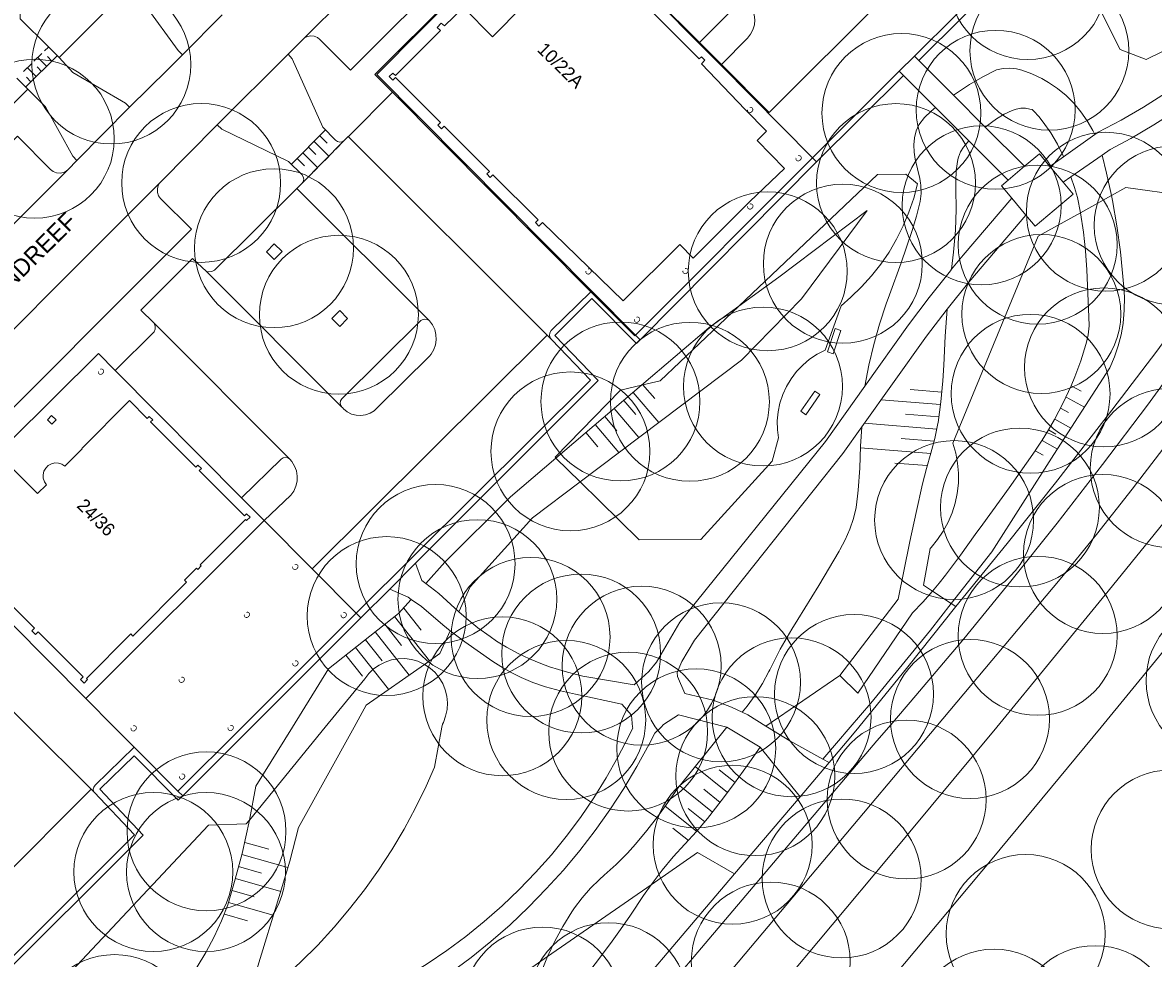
# Model space of a CAD drawing. Header units: metres. Extents: x 134994 to 136506, y 457393 to 459006.
# Tile 146 of 171: x 135812 to 135903, y 458581 to 458657. Entities that reach past the tile are written whole.
import ezdxf
from ezdxf.enums import TextEntityAlignment as Align

# ---------------------------------------------------------------- set-up
doc = ezdxf.new("R2010")
doc.units = ezdxf.units.M
for name, color, linetype, lineweight in [('B-WE-GR-BOOM-S', 250, 'Continuous', 13), ('B-WE-GW_TALUDLIJNEN', 251, 'Continuous', 5), ('B-WE-KG_BEBOUWING', 251, 'Continuous', 20), ('B-WE-KG_HUISNR', 251, 'Continuous', 5), ('B-WE-KG_ONDERGROND_REST', 251, 'Continuous', 5), ('B-WE-KG_STRAATNAAM', 251, 'Continuous', 5)]:
    doc.layers.add(name, color=color, linetype=linetype, lineweight=lineweight)
doc.styles.add('Styledgn000', font='dgn000.shx')

# ---------------------------------------------------------------- blocks, each defined once
blk = doc.blocks.new('SGR-BOOM_02')
blk.add_circle((0, 0), 6.4)

msp = doc.modelspace()

# ---------------------------------------------------------------- linework, layer by layer
at = {"layer": 'B-WE-GW_TALUDLIJNEN'}
for p, q in [((135854.944, 458621.667), (135861.83, 458627.532)), ((135861.919, 458627.607), (135862.891, 458626.466)), ((135896.437, 458627.498), (135897.236, 458627.054)), ((135861.157, 458626.959), (135863.218, 458624.54)), ((135886.027, 458626.981), (135883.468, 458627.188)), ((135896.031, 458626.58), (135897.496, 458625.765)), ((135859.635, 458625.662), (135861.616, 458623.337)), ((135860.396, 458626.311), (135861.369, 458625.169)), ((135885.919, 458625.986), (135881.139, 458626.373)), ((135895.578, 458625.687), (135896.205, 458625.338)), ((135858.874, 458625.014), (135859.846, 458623.872)), ((135885.782, 458624.995), (135883.083, 458625.213)), ((135895.11, 458624.804), (135896.403, 458624.084)), ((135857.351, 458623.717), (135858.323, 458622.575)), ((135858.112, 458624.365), (135860.018, 458622.128)), ((135885.614, 458624.005), (135879.786, 458624.476)), ((135894.599, 458623.944), (135895.205, 458623.606)), ((135885.395, 458623.019), (135882.746, 458623.233)), ((135894.097, 458623.079), (135895.332, 458622.391)), ((135885.121, 458622.038), (135879.458, 458622.497)), ((135893.52, 458622.255), (135894.168, 458621.895)), ((135884.839, 458621.058), (135882.221, 458621.269)), ((135842.681, 458609.585), (135844.084, 458607.807)), ((135841.165, 458608.279), (135842.514, 458606.569)), ((135841.95, 458608.898), (135844.758, 458605.339)), ((135840.38, 458607.66), (135843.115, 458604.191)), ((135838.809, 458606.421), (135841.47, 458603.048)), ((135839.594, 458607.04), (135840.943, 458605.33)), ((135838.024, 458605.802), (135839.373, 458604.092)), ((135871.849, 458600.08), (135877.814, 458604.161)), ((135876.441, 458597.412), (135878.645, 458600)), ((135868.764, 458594.738), (135866.165, 458596.814)), ((135869.362, 458595.54), (135868.089, 458596.556)), ((135867.547, 458593.151), (135864.912, 458595.256)), ((135868.163, 458593.938), (135866.841, 458594.994)), ((135866.271, 458591.609), (135863.737, 458593.634)), ((135866.927, 458592.365), (135865.593, 458593.431)), ((135865.607, 458590.86), (135864.344, 458591.869)), ((135829.885, 458590.701), (135831.818, 458590.154)), ((135829.643, 458589.729), (135833.359, 458588.679)), ((135829.387, 458588.763), (135831.221, 458588.244)), ((135829.135, 458587.795), (135832.785, 458586.762)), ((135828.859, 458586.834), (135830.645, 458586.329)), ((135828.58, 458585.873), (135832.179, 458584.856)), ((135828.252, 458584.927), (135830.101, 458584.404))]:
    msp.add_line(p, q, dxfattribs=at)
at = {"layer": 'B-WE-GW_TALUDLIJNEN', "flags": 128}
for points in [[(135886.958, 458650.889), (135888.253, 458651.772), (135889.317, 458652.385), (135890.413, 458652.939), (135890.943, 458653.046), (135891.483, 458653.074), (135892.021, 458653.022), (135892.456, 458652.92), (135893.272, 458652.624), (135894.058, 458652.254), (135894.618, 458651.933), (135895.336, 458651.442), (135896.017, 458650.876), (135896.648, 458650.244), (135897.22, 458649.559), (135897.729, 458648.825), (135898.17, 458648.049), (135898.33, 458647.719)], [(135885.511, 458649.906), (135885.152, 458649.612), (135884.624, 458649.095), (135884.154, 458648.524), (135883.957, 458648.029), (135883.817, 458647.47), (135883.756, 458646.896), (135883.774, 458646.32), (135883.872, 458645.752), (135884.24, 458644.188), (135884.303, 458643.8), (135884.32, 458643.639), (135884.339, 458642.988), (135884.278, 458642.34), (135883.971, 458641.157), (135883.617, 458639.987), (135882.736, 458637.393), (135881.81, 458634.815), (135881.538, 458634.085), (135880.994, 458632.463), (135880.527, 458630.817), (135880.137, 458629.151), (135879.825, 458627.468)], [(135889.517, 458648.336), (135890.414, 458649), (135891.034, 458649.37), (135891.69, 458649.67), (135892.008, 458649.785), (135892.377, 458649.861), (135892.754, 458649.858), (135893.095, 458649.785), (135893.278, 458649.736), (135893.425, 458649.617), (135893.83, 458649.191), (135894.184, 458648.722), (135894.788, 458647.858), (135895.324, 458646.951), (135895.79, 458646.005), (135895.82, 458645.938)], [(135888.194, 458647.22), (135887.758, 458646.705), (135887.518, 458646.323), (135887.349, 458645.905), (135887.299, 458645.715), (135887.178, 458644.836), (135887.137, 458643.949), (135887.154, 458643.348), (135887.172, 458641.681), (135887.11, 458640.014), (135887.092, 458639.734), (135886.966, 458638.247), (135886.803, 458636.882)], [(135899.68, 458642.816), (135899.288, 458644.608), (135898.924, 458646.075)], [(135896.402, 458644.324), (135896.704, 458643.476), (135896.93, 458642.647), (135897.181, 458641.428)], [(135899.68, 458642.816), (135899.757, 458642.423), (135900.114, 458640.363), (135900.391, 458638.29), (135900.546, 458636.857), (135900.679, 458635.422), (135900.723, 458634.63), (135900.711, 458633.583), (135900.619, 458632.541), (135900.613, 458632.496), (135900.454, 458631.591), (135900.217, 458630.703), (135899.907, 458629.815), (135899.541, 458628.948), (135895.038, 458621.948), (135890.043, 458614.117), (135886.778, 458609.949)], [(135856.886, 458619.757), (135869.892, 458629.564), (135874.722, 458634.492), (135879.992, 458641.615), (135872.883, 458636.241), (135869.681, 458633.916)], [(135885.27, 458610.947), (135885.805, 458611.586), (135886.321, 458612.241), (135887.527, 458613.857), (135888.689, 458615.504), (135889.314, 458616.338), (135891.45, 458619.273), (135893.52, 458622.255), (135893.55, 458622.294), (135894.108, 458623.098), (135894.599, 458623.944), (135895.081, 458624.767), (135895.795, 458626.115), (135896.437, 458627.498), (135896.737, 458628.204), (135897.218, 458629.497), (135897.624, 458630.816), (135897.647, 458630.899), (135897.798, 458631.608), (135897.871, 458632.329), (135897.863, 458633.053), (135897.686, 458636.826), (135897.581, 458638.35), (135897.421, 458639.87), (135897.181, 458641.428)], [(135861.83, 458627.532), (135867.263, 458632.16), (135869.681, 458633.916)], [(135877.814, 458604.161), (135882.511, 458610.293), (135883.448, 458614.95), (135883.943, 458617.273), (135884.464, 458619.591), (135884.773, 458620.829), (135885.126, 458622.055), (135885.449, 458623.24), (135885.694, 458624.444), (135885.71, 458624.539), (135885.945, 458626.204), (135886.101, 458627.879), (135886.166, 458629.161), (135886.277, 458631.481), (135886.448, 458633.652)], [(135879.582, 458624.191), (135879.468, 458622.636), (135879.418, 458620.86), (135879.287, 458619.089), (135879.236, 458618.591), (135879.104, 458617.687), (135878.893, 458616.799), (135878.606, 458615.932), (135878.244, 458615.093), (135877.81, 458614.29), (135877.744, 458614.182), (135876.116, 458611.398), (135874.419, 458608.655), (135873.929, 458607.89), (135873.006, 458606.276), (135872.153, 458604.624), (135872.085, 458604.484), (135871.57, 458603.51), (135870.986, 458602.576), (135870.335, 458601.687), (135869.933, 458601.199)], [(135854.944, 458621.667), (135851.292, 458618.557), (135846, 458613.285), (135844.45, 458611.567)], [(135856.886, 458619.757), (135853.043, 458616.859), (135848.045, 458611.302), (135847.131, 458609.292)], [(135843.29, 458610.283), (135842.267, 458609.148), (135836.623, 458604.692), (135833.719, 458600)], [(135885.27, 458610.947), (135884.481, 458610.065), (135883.658, 458609.215), (135879.25, 458602.743), (135877.814, 458604.161)], [(135886.778, 458609.949), (135885.107, 458607.817), (135880.295, 458601.937), (135878.645, 458600)], [(135846.434, 458607.758), (135845.598, 458605.919), (135844.356, 458605.05)], [(135844.356, 458605.05), (135839.652, 458601.755), (135838.683, 458600)], [(135828.358, 458576.152), (135828.911, 458576.702), (135829.404, 458577.305), (135829.515, 458577.459), (135829.65, 458577.697), (135830.158, 458578.695), (135830.593, 458579.726), (135830.828, 458580.387), (135832.744, 458586.621), (135833.509, 458589.197), (135834.212, 458591.907), (135838.683, 458600)], [(135833.719, 458600), (135830.774, 458595.241), (135830.253, 458592.509)], [(135868.708, 458600), (135864.769, 458595.087), (135863.956, 458593.926), (135863.122, 458592.781), (135862.258, 458591.658), (135861.357, 458590.564), (135860.714, 458589.844), (135859.8, 458588.925), (135858.831, 458588.065), (135858.445, 458587.73), (135857.716, 458587.02), (135857.046, 458586.254), (135856.438, 458585.438), (135856.216, 458585.108), (135855.498, 458583.949), (135854.849, 458582.751), (135854.272, 458581.516)], [(135862.618, 458587.307), (135863.505, 458588.477), (135864.389, 458589.545), (135866.262, 458591.589), (135867.154, 458592.65), (135868.255, 458594.053), (135869.324, 458595.481), (135870.365, 458596.929), (135871.385, 458598.392)], [(135830.253, 458592.509), (135829.973, 458591.153), (135829.662, 458589.81), (135829.107, 458587.747), (135828.51, 458585.695), (135827.999, 458584.381), (135827.415, 458583.099), (135826.758, 458581.851), (135826.053, 458580.676), (135825.346, 458579.59), (135824.808, 458578.871), (135824.214, 458578.198), (135823.576, 458577.566), (135822.903, 458576.973), (135821.707, 458576.013), (135820.479, 458575.095), (135819.977, 458574.742)], [(135854.29, 458576.15), (135855.583, 458577.729), (135856.853, 458579.327), (135858.1, 458580.942), (135859.329, 458582.571), (135860.152, 458583.704), (135860.947, 458584.857), (135861.996, 458586.431), (135862.618, 458587.307)], [(135854.272, 458581.516), (135853.041, 458578.489), (135852.321, 458576.656)]]:
    msp.add_lwpolyline(points, dxfattribs=at)
at = {"layer": 'B-WE-KG_BEBOUWING', "flags": 128}
for points in [[(135875.928, 458645.525), (135861.723, 458631.182), (135861.341, 458631.564), (135840.517, 458652.559), (135854.71, 458666.915), (135868.207, 458653.308), (135875.589, 458645.866)], [(135824.506, 458594.826), (135824.882, 458594.451), (135830.434, 458600), (135839.23, 458608.791), (135838.85, 458609.174), (135835.315, 458612.737), (135831.433, 458616.651), (135829.625, 458618.473), (135819.447, 458628.731), (135818.095, 458630.097), (135803.693, 458615.81), (135805.121, 458614.371), (135817.08, 458602.315), (135819.376, 458600), (135820.974, 458598.389)]]:
    msp.add_lwpolyline(points, close=True, dxfattribs=at)
for points in [[(135841.521, 458652.403), (135841.804, 458652.685), (135842.016, 458652.473), (135845.649, 458656.122), (135845.379, 458656.36), (135845.69, 458656.713), (135845.96, 458656.475), (135847.493, 458657.949), (135849.831, 458655.61), (135857.23, 458663.121)], [(135862.847, 458657.461), (135866.487, 458653.822), (135866.657, 458653.991), (135866.932, 458653.715), (135866.65, 458653.433), (135870.182, 458649.758), (135871.908, 458648.011), (135871.134, 458647.245), (135873.351, 458645.007), (135870.541, 458642.329), (135865.98, 458637.784), (135864.907, 458638.86), (135860.364, 458634.324), (135853.851, 458640.637), (135853.568, 458640.354), (135853.285, 458640.637), (135853.497, 458640.849), (135849.865, 458644.482), (135849.653, 458644.27), (135849.371, 458644.552), (135849.583, 458644.764), (135845.944, 458648.404), (135845.732, 458648.192), (135845.442, 458648.481), (135845.654, 458648.693), (135842.015, 458652.333), (135841.803, 458652.121), (135841.521, 458652.403)], [(135810.866, 458621.144), (135813.204, 458618.805), (135813.911, 458619.526), (135813.749, 458619.766), (135813.658, 458620.042), (135813.645, 458620.331), (135813.712, 458620.614), (135813.853, 458620.867), (135814.057, 458621.073), (135814.31, 458621.215), (135814.592, 458621.283), (135814.881, 458621.272), (135815.157, 458621.182), (135815.395, 458621.024), (135816.794, 458622.409), (135816.752, 458622.452), (135820.603, 458626.316), (135822.017, 458624.86), (135822.186, 458625.03), (135822.469, 458624.748), (135822.3, 458624.578), (135825.938, 458620.938), (135826.108, 458621.108), (135826.39, 458620.826), (135826.22, 458620.656), (135829.86, 458617.017), (135830.03, 458617.186), (135830.305, 458616.91), (135830.023, 458616.628), (135829.932, 458616.72), (135826.285, 458613.074), (135826.376, 458612.982), (135826.093, 458612.699), (135826.002, 458612.791), (135825.041, 458611.83), (135825.203, 458611.668), (135820.871, 458607.337), (135820.709, 458607.499), (135817.133, 458603.924), (135817.224, 458603.832), (135816.941, 458603.549), (135816.658, 458603.832), (135816.87, 458604.044), (135813.238, 458607.677), (135813.026, 458607.465), (135812.744, 458607.747), (135812.956, 458607.959), (135809.317, 458611.599)]]:
    msp.add_lwpolyline(points, dxfattribs=at)
at = {"layer": 'B-WE-KG_BEBOUWING'}
msp.add_lwpolyline([(135814.328, 458625.102), (135814.689, 458624.741), (135814.343, 458624.394), (135813.989, 458624.748)], close=True, dxfattribs=at)
at = {"layer": 'B-WE-KG_ONDERGROND_REST'}
for p, q in [((135834.666, 458655.496), (135852.672, 458673.463)), ((135872.108, 458649.506), (135890.653, 458668.001)), ((135854.71, 458666.915), (135840.368, 458652.57)), ((135866.501, 458655.134), (135856.255, 458665.428)), ((135820.327, 458659.336), (135814.94, 458653.93)), ((135824.86, 458654.14), (135828.05, 458657.37)), ((135813.754, 458654.467), (135814.07, 458654.78)), ((135833.37, 458654.19), (135834.666, 458655.496)), ((135868.265, 458653.366), (135866.501, 458655.134)), ((135812.243, 458651.569), (135814.773, 458654.069)), ((135812.91, 458653.634), (135813.543, 458654.259)), ((135813.93, 458653.235), (135813.227, 458653.947)), ((135814.351, 458653.652), (135814, 458654.008)), ((135833.37, 458654.19), (135827.67, 458648.5)), ((135882.589, 458652.83), (135883.803, 458654.037)), ((135884.151, 458653.69), (135883.803, 458654.037)), ((135812.067, 458652.801), (135812.7, 458653.426)), ((135813.086, 458652.402), (135812.383, 458653.113)), ((135813.508, 458652.819), (135813.156, 458653.174)), ((135868.265, 458653.366), (135868.207, 458653.308)), ((135872.108, 458649.506), (135868.265, 458653.366)), ((135886.958, 458650.889), (135884.151, 458653.69)), ((135812.665, 458651.985), (135812.313, 458652.341)), ((135840.368, 458652.57), (135841.777, 458651.151)), ((135875.589, 458645.866), (135882.589, 458652.83)), ((135875.928, 458645.525), (135882.936, 458652.483)), ((135882.936, 458652.483), (135882.589, 458652.83)), ((135885.511, 458649.906), (135882.936, 458652.483)), ((135841.777, 458651.151), (135838.25, 458647.61)), ((135841.777, 458651.151), (135857.755, 458635.059)), ((135889.517, 458648.336), (135886.958, 458650.889)), ((135816.37, 458645.64), (135820.61, 458649.93)), ((135888.194, 458647.22), (135885.511, 458649.906)), ((135827.67, 458648.5), (135823.069, 458643.879)), ((135892.683, 458645.177), (135889.517, 458648.336)), ((135836.369, 458648.073), (135833.659, 458645.333)), ((135835.917, 458647.617), (135836.508, 458647.033)), ((135838.216, 458647.576), (135837.89, 458647.25)), ((135838.25, 458647.61), (135838.216, 458647.576)), ((135854.227, 458631.562), (135838.216, 458647.576)), ((135895.82, 458645.938), (135898.33, 458647.719)), ((135837.89, 458647.25), (135834.485, 458643.785)), ((135835.014, 458646.703), (135835.605, 458646.12)), ((135835.466, 458647.16), (135836.658, 458645.982)), ((135837.89, 458647.25), (135837.222, 458646.553)), ((135891.357, 458644.054), (135888.194, 458647.22)), ((135815.66, 458644.91), (135816.37, 458645.64)), ((135834.111, 458645.79), (135834.702, 458645.204)), ((135834.562, 458646.247), (135835.753, 458645.067)), ((135836.996, 458646.324), (135836.319, 458645.639)), ((135875.589, 458645.866), (135861.341, 458631.564)), ((135894.721, 458645.159), (135895.82, 458645.938)), ((135896.402, 458644.324), (135898.924, 458646.075)), ((135836.093, 458645.411), (135835.416, 458644.726)), ((135892.683, 458645.177), (135891.357, 458644.054)), ((135895.779, 458643.891), (135894.721, 458645.159)), ((135834.15, 458643.45), (135834.485, 458643.785)), ((135835.19, 458644.498), (135834.485, 458643.785)), ((135895.779, 458643.891), (135896.402, 458644.324)), ((135834.15, 458643.45), (135834.081, 458643.381)), ((135834.081, 458643.381), (135844.755, 458632.736)), ((135891.66, 458642.592), (135892.792, 458641.235)), ((135897.181, 458641.428), (135899.68, 458642.816)), ((135825.676, 458637.746), (135821.515, 458633.575)), ((135825.676, 458637.746), (135826.814, 458636.701)), ((135826.814, 458636.701), (135837.709, 458625.773)), ((135857.755, 458635.059), (135861.283, 458631.506)), ((135822.544, 458632.576), (135821.515, 458633.575)), ((135833.525, 458621.574), (135822.544, 458632.576)), ((135835.315, 458612.737), (135854.227, 458631.562)), ((135854.578, 458631.21), (135854.227, 458631.562)), ((135861.341, 458631.564), (135861.283, 458631.506)), ((135854.944, 458621.667), (135856.886, 458619.757)), ((135831.433, 458616.651), (135817.08, 458602.315)), ((135841.553, 458611.097), (135843.643, 458613.209)), ((135843.643, 458613.209), (135844.142, 458611.801)), ((135801.373, 458611.12), (135812.492, 458600)), ((135841.553, 458611.097), (135839.23, 458608.791)), ((135841.553, 458611.097), (135843.046, 458610.454)), ((135844.142, 458611.801), (135844.45, 458611.567)), ((135843.046, 458610.454), (135843.29, 458610.283)), ((135886.778, 458609.949), (135885.27, 458610.947)), ((135838.85, 458609.174), (135829.679, 458600)), ((135887.148, 458609.704), (135886.778, 458609.949)), ((135871.979, 458600), (135871.849, 458600.08)), ((135812.492, 458600), (135817.504, 458594.987)), ((135829.679, 458600), (135824.506, 458594.826)), ((135830.253, 458592.509), (135836.366, 458600)), ((135847.392, 458554.658), (135885.54, 458600)), ((135868.708, 458600), (135871.385, 458598.392)), ((135878.81, 458599.376), (135876.933, 458597.14)), ((135879.319, 458600), (135878.81, 458599.376)), ((135871.385, 458598.392), (135874.615, 458594.378)), ((135876.441, 458597.412), (135876.933, 458597.14)), ((135876.933, 458597.14), (135874.615, 458594.378)), ((135817.504, 458594.987), (135798.605, 458576.056)), ((135817.743, 458594.754), (135817.504, 458594.987)), ((135874.615, 458594.378), (135869.323, 458588.187)), ((135854.272, 458581.516), (135862.618, 458587.307)), ((135848.901, 458577.788), (135854.272, 458581.516))]:
    msp.add_line(p, q, dxfattribs=at)
at = {"layer": 'B-WE-KG_ONDERGROND_REST', "flags": 128}
for points in [[(135953.184, 458695.768), (135942.792, 458680.903), (135906.104, 458630.758), (135902.567, 458625.933), (135898.966, 458621.155), (135895.301, 458616.426), (135891.574, 458611.746), (135887.784, 458607.116), (135883.933, 458602.538), (135881.752, 458600)], [(135885.54, 458600), (135895.531, 458611.907), (135898.466, 458615.505), (135901.339, 458619.153), (135904.148, 458622.85), (135906.893, 458626.595), (135908.231, 458628.47), (135942.033, 458674.731), (135953.271, 458690.458)], [(135890.446, 458600), (135899.415, 458610.935), (135908.322, 458621.921), (135917.166, 458632.956), (135925.948, 458644.042), (135934.668, 458655.177), (135943.324, 458666.362), (135951.916, 458677.595), (135957.965, 458685.582)], [(135898.855, 458600), (135907.583, 458610.673), (135916.248, 458621.397), (135924.851, 458632.171), (135933.392, 458642.995), (135941.869, 458653.868), (135950.284, 458664.79), (135958.635, 458675.761), (135962.557, 458680.96)], [(135903.262, 458673.303), (135900.85, 458675.71), (135892.178, 458667.041), (135894.828, 458664.293), (135884.151, 458653.69)], [(135852.672, 458673.463), (135852.523, 458673.21), (135852.448, 458672.927), (135852.452, 458672.634), (135852.535, 458672.352), (135852.691, 458672.104), (135852.72, 458672.07), (135855.15, 458669.64), (135838.39, 458652.92), (135835.94, 458655.38), (135835.728, 458655.554), (135835.475, 458655.66), (135835.202, 458655.689), (135834.933, 458655.639), (135834.689, 458655.513), (135834.666, 458655.496)], [(135903.262, 458673.303), (135900.33, 458671.03), (135895.56, 458666.69), (135897.27, 458660.78), (135900.37, 458654.59), (135902.48, 458653.77), (135908.57, 458656.75), (135911.12, 458659.26), (135912.88, 458663.08), (135907.296, 458669.276)], [(135898.33, 458647.719), (135898.6, 458647.91), (135900.446, 458648.887), (135902.253, 458649.934), (135904.019, 458651.049), (135905.741, 458652.231), (135907.417, 458653.479), (135909.043, 458654.789), (135910.618, 458656.161), (135912.14, 458657.592), (135913.605, 458659.08), (135915.013, 458660.624), (135916.36, 458662.22), (135920.09, 458666.34), (135921.911, 458668.507)], [(135883.803, 458654.037), (135893.873, 458664.056), (135890.697, 458667.221), (135890.567, 458667.381), (135890.508, 458667.578), (135890.527, 458667.783), (135890.622, 458667.966), (135890.653, 458668.001)], [(135898.924, 458646.075), (135899.58, 458646.53), (135901.24, 458647.423), (135903.097, 458648.507), (135904.912, 458649.66), (135906.684, 458650.879), (135908.408, 458652.164), (135910.084, 458653.511), (135911.709, 458654.92), (135913.28, 458656.389), (135914.795, 458657.915), (135916.252, 458659.496), (135917.65, 458661.13), (135921.4, 458665.26), (135922.469, 458666.562), (135923.156, 458667.402)], [(135824.86, 458654.14), (135824.53, 458654.5), (135821.86, 458658.15), (135820.49, 458659.5)], [(135866.501, 458655.134), (135869.645, 458658.285), (135869.828, 458658.406), (135870.042, 458658.454), (135870.26, 458658.423), (135870.368, 458658.374)], [(135868.265, 458653.366), (135870.367, 458655.481), (135870.62, 458655.801), (135870.806, 458656.164), (135870.918, 458656.556), (135870.951, 458656.963), (135870.904, 458657.368), (135870.779, 458657.756), (135870.581, 458658.113), (135870.368, 458658.374)], [(135814.076, 458654.786), (135811.8, 458657.04), (135811.834, 458658.081)], [(135814.94, 458653.93), (135814.076, 458654.786)], [(135820.61, 458649.93), (135820.27, 458650.25), (135816.03, 458652.72), (135814.94, 458653.93)], [(135820.61, 458649.93), (135823.69, 458652.96), (135824.86, 458654.14)], [(135836.168, 458648.322), (135833.69, 458653.84), (135833.37, 458654.19)], [(135811.53, 458652.27), (135812.406, 458651.394)], [(135812.406, 458651.394), (135793.49, 458632.44), (135793.05, 458632.88), (135792.655, 458632.485)], [(135816.37, 458645.64), (135816.03, 458645.98), (135813.83, 458649.95), (135812.406, 458651.394)], [(135833.41, 458645.55), (135828.03, 458648.15), (135827.67, 458648.5)], [(135836.168, 458648.322), (135837.18, 458647.28), (135837.34, 458647.162), (135837.533, 458647.116), (135837.729, 458647.149), (135837.89, 458647.25)], [(135815.66, 458644.91), (135815.537, 458644.806), (135815.286, 458644.676), (135815.009, 458644.621), (135814.728, 458644.646), (135814.464, 458644.748), (135814.24, 458644.92), (135811.589, 458647.59), (135795.94, 458631.94), (135798.62, 458629.23), (135798.713, 458629.111), (135798.835, 458628.857), (135798.882, 458628.579), (135798.848, 458628.299), (135798.738, 458628.039)], [(135833.41, 458645.55), (135834.49, 458644.5), (135834.597, 458644.328), (135834.63, 458644.127), (135834.583, 458643.93), (135834.485, 458643.785)], [(135892.683, 458645.177), (135893.87, 458646.18), (135894.721, 458645.159)], [(135815.66, 458644.91), (135798.999, 458628.299)], [(135802.85, 458623.66), (135803.071, 458623.842), (135803.333, 458623.955), (135803.616, 458623.992), (135803.899, 458623.95), (135804.159, 458623.831), (135804.19, 458623.81), (135806.71, 458621.22), (135825.59, 458640.11), (135823.11, 458642.58), (135822.948, 458642.805), (135822.856, 458643.067), (135822.843, 458643.344), (135822.909, 458643.614), (135823.048, 458643.854), (135823.069, 458643.879)], [(135803.145, 458623.955), (135823.069, 458643.879)], [(135856.886, 458619.757), (135861.63, 458615.09), (135866.62, 458615.12), (135872.35, 458621.43), (135872.85, 458623.29), (135872.772, 458623.939), (135872.762, 458624.663), (135872.832, 458625.384), (135872.98, 458626.092), (135873.206, 458626.781), (135873.506, 458627.44), (135873.878, 458628.061), (135874.315, 458628.639), (135874.813, 458629.164), (135875.366, 458629.632), (135875.968, 458630.035), (135876.61, 458630.37), (135877.91, 458633.94), (135878.699, 458634.617), (135879.555, 458635.451), (135880.353, 458636.339), (135881.09, 458637.279), (135881.762, 458638.267), (135882.367, 458639.297), (135882.901, 458640.365), (135883.363, 458641.467), (135883.75, 458642.597), (135884.06, 458643.75), (135883.11, 458644.54), (135880.84, 458644.52), (135869.681, 458633.916)], [(135891.66, 458642.592), (135890.82, 458643.6), (135891.357, 458644.054)], [(135895.779, 458643.891), (135896.58, 458642.93), (135893.53, 458640.35), (135892.792, 458641.235)], [(135834.081, 458643.381), (135827.448, 458636.809), (135827.235, 458636.702), (135826.998, 458636.67), (135826.814, 458636.701)], [(135909.117, 458638.259), (135906.62, 458642), (135905.47, 458642.81), (135900.84, 458643.46), (135899.68, 458642.816)], [(135891.66, 458642.592), (135887.738, 458638.003), (135886.803, 458636.882)], [(135897.181, 458641.428), (135893.78, 458639.54), (135886.91, 458622.86), (135887.138, 458622.075), (135887.287, 458621.271), (135887.358, 458620.456), (135887.348, 458619.638), (135887.259, 458618.826), (135887.091, 458618.025), (135886.846, 458617.246), (135886.525, 458616.493), (135886.133, 458615.776), (135885.672, 458615.1), (135885.148, 458614.473), (135885.07, 458614.39), (135884.54, 458611.43), (135885.27, 458610.947)], [(135892.792, 458641.235), (135888.199, 458635.827), (135886.448, 458633.652)], [(135831.621, 458638.292), (135832.256, 458638.929), (135832.895, 458638.296), (135832.26, 458637.659), (135831.621, 458638.292)], [(135887.148, 458609.704), (135891.272, 458614.786), (135895.177, 458619.671), (135899.699, 458625.528), (135903.32, 458630.289), (135909.117, 458638.259)], [(135879.825, 458627.468), (135883.34, 458632.39), (135884.988, 458634.597), (135886.7, 458636.756), (135886.803, 458636.882)], [(135857.755, 458635.059), (135854.566, 458631.933), (135854.461, 458631.757), (135854.43, 458631.554), (135854.479, 458631.355), (135854.578, 458631.21)], [(135843.643, 458613.209), (135858.351, 458627.925), (135854.845, 458631.553), (135857.833, 458634.516), (135861.438, 458630.894), (135861.723, 458631.182)], [(135869.681, 458633.916), (135863.34, 458627.89), (135861.83, 458627.532)], [(135836.898, 458632.912), (135837.537, 458633.545), (135838.168, 458632.903), (135837.529, 458632.27), (135836.898, 458632.912)], [(135844.755, 458632.736), (135844.576, 458632.837), (135844.373, 458632.863), (135844.174, 458632.81), (135844.07, 458632.742), (135837.699, 458626.447), (135837.595, 458626.283), (135837.565, 458626.092), (135837.613, 458625.904), (135837.709, 458625.773)], [(135879.582, 458624.191), (135884.79, 458631.49), (135886.448, 458633.652)], [(135819.447, 458628.731), (135822.588, 458631.834), (135822.662, 458632.062), (135822.658, 458632.301), (135822.576, 458632.525), (135822.544, 458632.576)], [(135844.755, 458632.736), (135844.999, 458632.4), (135845.175, 458632.024), (135845.275, 458631.621), (135845.297, 458631.206), (135845.239, 458630.795), (135845.103, 458630.403), (135844.894, 458630.044), (135844.754, 458629.868), (135840.566, 458625.75), (135840.292, 458625.483), (135839.968, 458625.278), (135839.609, 458625.145), (135839.23, 458625.089), (135838.848, 458625.112), (135838.478, 458625.215), (135838.139, 458625.391), (135837.843, 458625.635), (135837.744, 458625.743), (135837.709, 458625.773)], [(135877.27, 458630.07), (135877.89, 458631.95), (135877.415, 458632.107), (135876.795, 458630.227), (135877.27, 458630.07)], [(135838.85, 458609.174), (135857.736, 458627.957), (135854.578, 458631.21)], [(135879.825, 458627.468), (135876.64, 458623.01), (135864.92, 458608.45), (135863.05, 458605.24), (135862.41, 458604.47), (135861.227, 458603.413), (135857.1, 458604.11), (135855.882, 458604.413), (135854.41, 458604.86), (135853.732, 458605.112), (135852.804, 458605.505), (135851.911, 458605.93), (135850.963, 458606.444), (135850.164, 458606.934), (135849.636, 458607.288), (135848.649, 458608.006), (135847.711, 458608.765), (135847.131, 458609.292)], [(135861.83, 458627.532), (135860.13, 458627.13), (135854.88, 458621.73), (135854.944, 458621.667)], [(135875.07, 458625.16), (135876.2, 458626.78), (135875.79, 458627.066), (135874.66, 458625.446), (135875.07, 458625.16)], [(135879.582, 458624.191), (135878.04, 458622.03), (135866.1, 458607.01), (135865.08, 458605.28), (135864.7, 458604.41), (135864.72, 458604.08), (135865.315, 458602.71), (135867.601, 458602.156), (135869.072, 458601.613), (135869.933, 458601.199)], [(135829.625, 458618.473), (135832.808, 458621.58), (135832.973, 458621.691), (135833.168, 458621.729), (135833.362, 458621.688), (135833.525, 458621.574)], [(135831.433, 458616.651), (135833.587, 458618.669), (135833.826, 458619.012), (135833.996, 458619.394), (135834.09, 458619.801), (135834.105, 458620.218), (135834.04, 458620.631), (135833.897, 458621.024), (135833.683, 458621.383), (135833.525, 458621.574)], [(135847.131, 458609.292), (135845.523, 458610.754), (135844.45, 458611.567)], [(135846.434, 458607.758), (135845.819, 458608.233), (135844.12, 458609.701), (135843.29, 458610.283)], [(135887.148, 458609.704), (135883.274, 458604.851), (135879.319, 458600)], [(135861.113, 458600), (135861.02, 458600.95), (135860.259, 458601.85), (135856.514, 458602.639), (135855.298, 458602.931), (135854.106, 458603.253), (135853.076, 458603.587), (135852.14, 458603.981), (135851.336, 458604.384), (135850.717, 458604.734), (135849.861, 458605.279), (135847.597, 458606.862), (135846.434, 458607.758)], [(135836.366, 458600), (135839.54, 458603.89), (135839.87, 458604.316), (135840.259, 458604.689), (135840.699, 458605), (135841.18, 458605.242), (135841.692, 458605.411), (135842.223, 458605.502), (135842.761, 458605.514), (135843.296, 458605.446), (135843.814, 458605.299), (135844.305, 458605.078), (135844.356, 458605.05)], [(135845.758, 458600), (135845.8, 458600.23), (135845.873, 458600.381), (135846.06, 458600.886), (135846.17, 458601.413), (135846.2, 458601.951), (135846.151, 458602.487), (135846.023, 458603.011), (135845.819, 458603.509), (135845.544, 458603.972), (135845.203, 458604.389), (135844.804, 458604.751), (135844.356, 458605.05)], [(135868.708, 458600), (135864.812, 458600.99), (135863.61, 458600.21), (135863.403, 458600)], [(135871.849, 458600.08), (135870.402, 458600.974), (135869.933, 458601.199)], [(135881.752, 458600), (135880.794, 458598.897), (135844.235, 458555.713), (135843.089, 458554.354), (135841.884, 458553.048), (135840.621, 458551.797), (135839.302, 458550.605), (135837.932, 458549.473), (135837.39, 458549.053), (135833.922, 458546.549), (135832.667, 458545.624), (135831.462, 458544.636), (135830.308, 458543.588), (135829.21, 458542.482), (135828.17, 458541.321), (135827.936, 458541.042), (135755.358, 458461.368), (135746.263, 458451.283), (135742.865, 458447.584)], [(135860.806, 458599.269), (135859.937, 458597.572), (135858.997, 458595.913), (135857.989, 458594.294), (135856.914, 458592.719), (135855.774, 458591.191), (135854.57, 458589.712), (135853.306, 458588.285), (135851.983, 458586.912), (135850.603, 458585.596), (135849.17, 458584.339), (135847.685, 458583.143), (135846.151, 458582.01), (135844.571, 458580.943), (135843.43, 458580.23), (135834.77, 458573.83), (135824.969, 458567.129)], [(135828.358, 458576.152), (135829.939, 458577.287), (135831.472, 458578.486), (135832.954, 458579.746), (135834.383, 458581.067), (135835.757, 458582.445), (135837.073, 458583.879), (135838.329, 458585.365), (135839.522, 458586.902), (135840.652, 458588.487), (135841.715, 458590.116), (135842.711, 458591.788), (135843.637, 458593.5), (135844.492, 458595.248), (135845.17, 458596.78), (135845.758, 458600)], [(135845.004, 458546.467), (135854.276, 458557.145), (135863.488, 458567.876), (135872.639, 458578.658), (135881.729, 458589.493), (135890.446, 458600)], [(135898.855, 458600), (135890.066, 458589.378), (135881.216, 458578.808), (135872.305, 458568.289), (135863.332, 458557.822), (135854.299, 458547.407), (135850.727, 458543.322)], [(135860.806, 458599.269), (135861.12, 458599.93), (135861.113, 458600)], [(135862.44, 458598.62), (135862.91, 458599.5), (135863.403, 458600)], [(135876.441, 458597.412), (135873.766, 458598.896), (135871.979, 458600)], [(135820.974, 458598.389), (135817.83, 458595.314), (135817.717, 458595.168), (135817.676, 458594.989), (135817.714, 458594.808), (135817.743, 458594.754)], [(135862.44, 458598.62), (135861.458, 458596.822), (135860.406, 458595.064), (135859.286, 458593.348), (135858.101, 458591.677), (135856.851, 458590.054), (135855.538, 458588.481), (135854.166, 458586.96), (135852.734, 458585.494), (135851.247, 458584.085), (135849.706, 458582.735), (135848.113, 458581.446), (135846.472, 458580.22), (135844.783, 458579.06), (135844.37, 458578.79), (135835.67, 458572.34), (135825.982, 458565.738)], [(135809.386, 458579.015), (135821.7, 458591.297), (135818.21, 458594.987), (135820.969, 458597.685), (135824.518, 458594.107), (135824.882, 458594.451)], [(135808.981, 458579.333), (135820.992, 458591.317), (135817.743, 458594.754)], [(135830.253, 458592.509), (135830, 458592.22), (135826.96, 458592.11), (135815.97, 458580.38), (135816.257, 458579.517), (135816.618, 458578.683), (135817.051, 458577.883), (135817.553, 458577.125), (135818.12, 458576.414), (135818.747, 458575.755), (135819.429, 458575.154), (135819.977, 458574.742)], [(135862.618, 458587.307), (135866.34, 458589.89), (135869.323, 458588.187)], [(135827.98, 458544.135), (135828.802, 458544.96), (135829.65, 458545.759), (135830.046, 458546.115), (135831.333, 458547.199), (135832.67, 458548.22), (135838.12, 458552.14), (135838.9, 458552.83), (135842.816, 458557.207), (135846.823, 458561.833), (135857.433, 458574.171), (135869.323, 458588.187)]]:
    msp.add_lwpolyline(points, dxfattribs=at)

# ---------------------------------------------------------------- block references
at = {"layer": 'B-WE-GR-BOOM-S'}
for p in [(135892.935, 458660.175), (135894.679, 458654.483), (135819.142, 458653.37), (135882.764, 458649.463), (135890.348, 458649.72), (135812.972, 458647.39), (135826.372, 458643.83), (135882.324, 458643.821), (135889.22, 458642.026), (135899.223, 458641.513), (135904.684, 458640.412), (135832.242, 458638.574), (135893.727, 458638.856), (135871.999, 458636.719), (135878.044, 458637.326), (135837.46, 458633.215), (135894.023, 458633.273), (135899.069, 458628.974), (135871.618, 458627.433), (135893.161, 458626.845), (135860.137, 458626.227), (135865.726, 458626.2), (135856.109, 458622.204), (135904.372, 458620.869), (135892.303, 458617.687), (135887.005, 458616.677), (135898.986, 458613.941), (135845.249, 458613.14), (135848.616, 458610.307), (135841.308, 458608.939), (135893.736, 458607.351), (135852.899, 458607.256), (135856.97, 458605.925), (135861.848, 458604.944), (135908.862, 458603.717), (135868.238, 458603.606), (135850.62, 458602.486), (135878.944, 458602.663), (135855.769, 458600.572), (135873.915, 458600.793), (135888.284, 458600.651), (135860.758, 458599.635), (135866.235, 458598.287), (135870.998, 458596.047), (135883.184, 458594.164), (135826.8, 458591.602), (135869.169, 458590.52), (135904.44, 458590.149), (135822.521, 458588.33), (135826.763, 458588.326), (135877.954, 458587.806), (135892.765, 458583.336), (135872.241, 458581.115), (135853.857, 458577.49), (135859.172, 458577.84), (135890.222, 458575.715), (135898.373, 458575.992), (135819.397, 458575.27)]:
    msp.add_blockref('SGR-BOOM_02', p, dxfattribs=at)

# ---------------------------------------------------------------- texts
at = {"layer": 'B-WE-KG_HUISNR', "linetype": 'Continuous', "style": 'Styledgn000'}
for s, rotation, p in [('10/22A', 315.4304, (135853.732, 458654.87)), ('24/36', 315.4106, (135816.66, 458618.131))]:
    msp.add_text(s, height=1.054, rotation=rotation, dxfattribs=at).set_placement(p, align=Align.MIDDLE_LEFT)
at = {"layer": 'B-WE-KG_HUISNR', "style": 'Styledgn000'}
for p in [(135870.593, 458649.695), (135874.494, 458645.807), (135870.604, 458641.92), (135857.579, 458636.69), (135865.39, 458636.722), (135861.483, 458632.802), (135818.313, 458628.614), (135833.966, 458612.89), (135830.068, 458609.03), (135837.867, 458609.002), (135833.977, 458605.115), (135824.821, 458603.794), (135820.952, 458599.885), (135828.763, 458599.917), (135824.856, 458595.997)]:
    msp.add_text('C', height=0.5, rotation=134.77171, dxfattribs=at).set_placement(p, align=Align.MIDDLE_CENTER)
at = {"layer": 'B-WE-KG_STRAATNAAM', "style": 'Styledgn000'}
for s, height, rotation, p in [('KAAP HOORNDREEF', 1.39998, 44.85865, (135803.115, 458627.32)), ('EINSTEINDREEF', 1.4, 50.01417, (135899.213, 458572.359))]:
    msp.add_text(s, height=height, rotation=rotation, dxfattribs=at).set_placement(p)

doc.saveas('drawing.dxf')
